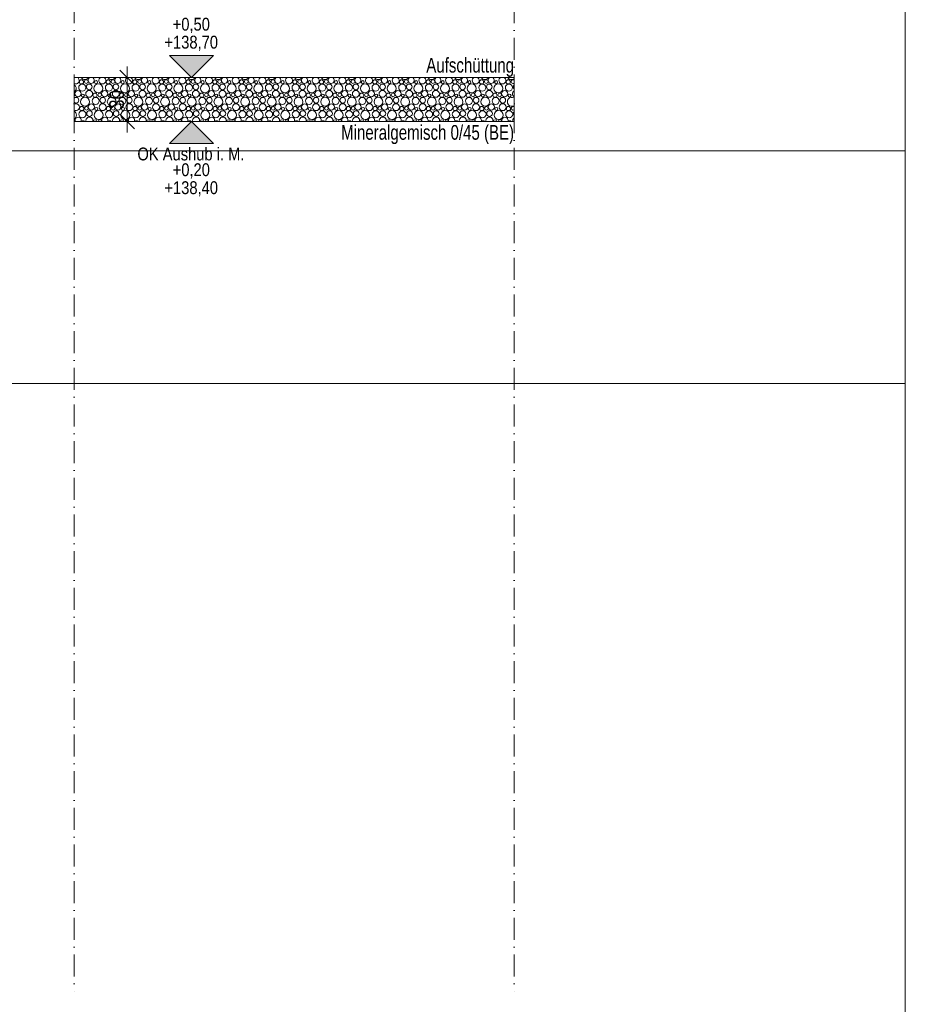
# Model space of a CAD drawing. Header units: metres. Extents: x -177922 to 5550634, y -507967 to 368279.
# Tile 124 of 125: x 5544595 to 5550634, y 354670 to 361386. Entities that reach past the tile are written whole.
import ezdxf

# ---------------------------------------------------------------- set-up
doc = ezdxf.new("R2010")
doc.units = ezdxf.units.M
doc.header["$LTSCALE"] = 0.05
doc.linetypes.add('Kanal', pattern=[5000, 3000, -1000, 0, -1000])
doc.linetypes.add('Wipeout_Contour', pattern=[20000, 0, -20000])
for name, color, linetype in [('A_1_Schraffuren', 7, 'Continuous'), ('A_4_Bemaßung_50', 7, 'Continuous'), ('A_4_Bemaßung_Höhen_100', 7, 'Continuous'), ('A_6_BE_Linien', 7, 'Continuous'), ('A_6_BE_Text', 7, 'Continuous')]:
    doc.layers.add(name, color=color, linetype=linetype)
doc.styles.add('ERSTELLTER_STIL_2', font='ARIALN.TTF')
doc.styles.add('ERSTELLTER_STIL_8', font='txt')
doc.dimstyles.new('ERSTELLTER_STIL__22', dxfattribs={"dimtxt": 100, "dimasz": 95.1425, "dimexe": 0.18, "dimexo": 300, "dimgap": 0, "dimtad": 1, "dimlfac": 0.001, "dimzin": 0, "dimdsep": 46, "dimtxsty": 'ERSTELLTER_STIL_2', "dimblk": 'ARROWHEAD_6', "dimblk1": 'ARROWHEAD_6', "dimblk2": 'ARROWHEAD_6', "dimcen": 0.09, "dimclrd": 7, "dimclre": 7, "dimclrt": 7, "dimazin": 0, "dimtfac": 1, "dimtdec": 4, "dimtmove": 0, "dimatfit": 3, "dimfxl": 1, "dimtolj": 1, "dimtzin": 0, "dimarcsym": 0})

# ---------------------------------------------------------------- blocks, each defined once
blk = doc.blocks.new('*X162', base_point=(5769456.3, 360492.6))
at = {"layer": 'A_1_Schraffuren', "color": 253, "linetype": 'Continuous', "lineweight": 18}
for centre, radius in [((5545016.3, 360961.9), 14.3), ((5545048.3, 360963.6), 12.5), ((5545115.6, 360959.8), 10.3), ((5545198.2, 360961.9), 14.3), ((5545230.1, 360963.6), 12.5), ((5545297.5, 360959.8), 10.3), ((5545380.1, 360961.9), 14.3), ((5545412, 360963.6), 12.5), ((5545479.3, 360959.8), 10.3), ((5545561.9, 360961.9), 14.3), ((5545593.8, 360963.6), 12.5), ((5545661.2, 360959.8), 10.3), ((5545743.8, 360961.9), 14.3), ((5545775.7, 360963.6), 12.5), ((5545843, 360959.8), 10.3), ((5545925.6, 360961.9), 14.3), ((5545957.5, 360963.6), 12.5), ((5546024.9, 360959.8), 10.3), ((5546107.5, 360961.9), 14.3), ((5546139.4, 360963.6), 12.5), ((5546206.8, 360959.8), 10.3), ((5546289.3, 360961.9), 14.3), ((5546321.2, 360963.6), 12.5), ((5546388.6, 360959.8), 10.3), ((5546471.2, 360961.9), 14.3), ((5546503.1, 360963.6), 12.5), ((5546570.5, 360959.8), 10.3), ((5546653, 360961.9), 14.3), ((5546684.9, 360963.6), 12.5), ((5546752.3, 360959.8), 10.3), ((5546834.9, 360961.9), 14.3), ((5546866.8, 360963.6), 12.5), ((5546934.2, 360959.8), 10.3), ((5547016.7, 360961.9), 14.3), ((5547048.6, 360963.6), 12.5), ((5547116, 360959.8), 10.3), ((5547198.6, 360961.9), 14.3), ((5547230.5, 360963.6), 12.5), ((5547297.9, 360959.8), 10.3), ((5547380.4, 360961.9), 14.3), ((5547412.4, 360963.6), 12.5), ((5547479.7, 360959.8), 10.3), ((5547562.3, 360961.9), 14.3), ((5547594.2, 360963.6), 12.5), ((5547661.6, 360959.8), 10.3), ((5547744.2, 360961.9), 14.3), ((5547776.1, 360963.6), 12.5), ((5547843.4, 360959.8), 10.3), ((5547926, 360961.9), 14.3), ((5544991.9, 360881.5), 21.3), ((5545021.2, 360923.2), 23.9), ((5545068.7, 360880.4), 23.7), ((5545069.2, 360927.6), 19.2), ((5545131.2, 360917), 30.6), ((5545173.8, 360881.5), 21.3), ((5545203, 360923.2), 23.9), ((5545250.5, 360880.4), 23.7), ((5545251, 360927.6), 19.2), ((5545313.1, 360917), 30.6), ((5545355.7, 360881.5), 21.3), ((5545384.9, 360923.2), 23.9), ((5545432.4, 360880.4), 23.7), ((5545432.9, 360927.6), 19.2), ((5545495, 360917), 30.6), ((5545537.5, 360881.5), 21.3), ((5545566.7, 360923.2), 23.9), ((5545614.2, 360880.4), 23.7), ((5545614.8, 360927.6), 19.2), ((5545676.8, 360917), 30.6), ((5545719.4, 360881.5), 21.3), ((5545748.6, 360923.2), 23.9), ((5545796.1, 360880.4), 23.7), ((5545796.6, 360927.6), 19.2), ((5545858.7, 360917), 30.6), ((5545901.2, 360881.5), 21.3), ((5545930.4, 360923.2), 23.9), ((5545978, 360880.4), 23.7), ((5545978.5, 360927.6), 19.2), ((5546040.5, 360917), 30.6), ((5546083.1, 360881.5), 21.3), ((5546112.3, 360923.2), 23.9), ((5546159.8, 360880.4), 23.7), ((5546160.3, 360927.6), 19.2), ((5546222.4, 360917), 30.6), ((5546264.9, 360881.5), 21.3), ((5546294.2, 360923.2), 23.9), ((5546341.7, 360880.4), 23.7), ((5546342.2, 360927.6), 19.2), ((5546404.2, 360917), 30.6), ((5546446.8, 360881.5), 21.3), ((5546476, 360923.2), 23.9), ((5546523.5, 360880.4), 23.7), ((5546524, 360927.6), 19.2), ((5546586.1, 360917), 30.6), ((5546628.6, 360881.5), 21.3), ((5546657.9, 360923.2), 23.9), ((5546705.4, 360880.4), 23.7), ((5546705.9, 360927.6), 19.2), ((5546767.9, 360917), 30.6), ((5546810.5, 360881.5), 21.3), ((5546839.7, 360923.2), 23.9), ((5546887.2, 360880.4), 23.7), ((5546887.7, 360927.6), 19.2), ((5546949.8, 360917), 30.6), ((5546992.3, 360881.5), 21.3), ((5547021.6, 360923.2), 23.9), ((5547069.1, 360880.4), 23.7), ((5547069.6, 360927.6), 19.2), ((5547131.6, 360917), 30.6), ((5547174.2, 360881.5), 21.3), ((5547203.4, 360923.2), 23.9), ((5547250.9, 360880.4), 23.7), ((5547251.4, 360927.6), 19.2), ((5547313.5, 360917), 30.6), ((5547356, 360881.5), 21.3), ((5547385.3, 360923.2), 23.9), ((5547432.8, 360880.4), 23.7), ((5547433.3, 360927.6), 19.2), ((5547495.3, 360917), 30.6), ((5547537.9, 360881.5), 21.3), ((5547567.1, 360923.2), 23.9), ((5547614.6, 360880.4), 23.7), ((5547615.1, 360927.6), 19.2), ((5547677.2, 360917), 30.6), ((5547719.8, 360881.5), 21.3), ((5547749, 360923.2), 23.9), ((5547796.5, 360880.4), 23.7), ((5547797, 360927.6), 19.2), ((5547859.1, 360917), 30.6), ((5547901.6, 360881.5), 21.3), ((5547930.8, 360923.2), 23.9), ((5545041.2, 360826), 30.6), ((5545025.6, 360868.8), 10.3), ((5545113, 360832.2), 23.9), ((5545108.2, 360870.9), 14.3), ((5545140.1, 360872.6), 12.5), ((5545161, 360836.6), 19.2), ((5545223.1, 360826), 30.6), ((5545207.5, 360868.8), 10.3), ((5545294.9, 360832.2), 23.9), ((5545290.1, 360870.9), 14.3), ((5545322, 360872.6), 12.5), ((5545342.9, 360836.6), 19.2), ((5545405, 360826), 30.6), ((5545389.3, 360868.8), 10.3), ((5545476.7, 360832.2), 23.9), ((5545471.9, 360870.9), 14.3), ((5545503.8, 360872.6), 12.5), ((5545524.8, 360836.6), 19.2), ((5545586.8, 360826), 30.6), ((5545571.2, 360868.8), 10.3), ((5545658.6, 360832.2), 23.9), ((5545653.8, 360870.9), 14.3), ((5545685.7, 360872.6), 12.5), ((5545706.6, 360836.6), 19.2), ((5545768.7, 360826), 30.6), ((5545753, 360868.8), 10.3), ((5545840.4, 360832.2), 23.9), ((5545835.6, 360870.9), 14.3), ((5545867.5, 360872.6), 12.5), ((5545888.5, 360836.6), 19.2), ((5545950.5, 360826), 30.6), ((5545934.9, 360868.8), 10.3), ((5546022.3, 360832.2), 23.9), ((5546017.5, 360870.9), 14.3), ((5546049.4, 360872.6), 12.5), ((5546070.3, 360836.6), 19.2), ((5546132.4, 360826), 30.6), ((5546116.8, 360868.8), 10.3), ((5546204.2, 360832.2), 23.9), ((5546199.3, 360870.9), 14.3), ((5546231.2, 360872.6), 12.5), ((5546252.2, 360836.6), 19.2), ((5546314.2, 360826), 30.6), ((5546298.6, 360868.8), 10.3), ((5546386, 360832.2), 23.9), ((5546381.2, 360870.9), 14.3), ((5546413.1, 360872.6), 12.5), ((5546434, 360836.6), 19.2), ((5546496.1, 360826), 30.6), ((5546480.5, 360868.8), 10.3), ((5546567.9, 360832.2), 23.9), ((5546563, 360870.9), 14.3), ((5546594.9, 360872.6), 12.5), ((5546615.9, 360836.6), 19.2), ((5546677.9, 360826), 30.6), ((5546662.3, 360868.8), 10.3), ((5546749.7, 360832.2), 23.9), ((5546744.9, 360870.9), 14.3), ((5546776.8, 360872.6), 12.5), ((5546797.7, 360836.6), 19.2), ((5546859.8, 360826), 30.6), ((5546844.2, 360868.8), 10.3), ((5546931.6, 360832.2), 23.9), ((5546926.7, 360870.9), 14.3), ((5546958.6, 360872.6), 12.5), ((5546979.6, 360836.6), 19.2), ((5547041.6, 360826), 30.6), ((5547026, 360868.8), 10.3), ((5547113.4, 360832.2), 23.9), ((5547108.6, 360870.9), 14.3), ((5547140.5, 360872.6), 12.5), ((5547161.4, 360836.6), 19.2), ((5547223.5, 360826), 30.6), ((5547207.9, 360868.8), 10.3), ((5547295.3, 360832.2), 23.9), ((5547290.4, 360870.9), 14.3), ((5547322.4, 360872.6), 12.5), ((5547343.3, 360836.6), 19.2), ((5547405.3, 360826), 30.6), ((5547389.7, 360868.8), 10.3), ((5547477.1, 360832.2), 23.9), ((5547472.3, 360870.9), 14.3), ((5547504.2, 360872.6), 12.5), ((5547525.1, 360836.6), 19.2), ((5547587.2, 360826), 30.6), ((5547571.6, 360868.8), 10.3), ((5547659, 360832.2), 23.9), ((5547654.2, 360870.9), 14.3), ((5547686.1, 360872.6), 12.5), ((5547707, 360836.6), 19.2), ((5547769.1, 360826), 30.6), ((5547753.4, 360868.8), 10.3), ((5547840.8, 360832.2), 23.9), ((5547836, 360870.9), 14.3), ((5547867.9, 360872.6), 12.5), ((5547888.9, 360836.6), 19.2), ((5547935.3, 360868.8), 10.3), ((5545023, 360741.2), 23.9), ((5545018.2, 360779.9), 14.3), ((5545050.1, 360781.6), 12.5), ((5545071, 360745.6), 19.2), ((5545083.8, 360790.5), 21.3), ((5545133.1, 360735), 30.6), ((5545117.5, 360777.8), 10.3), ((5545160.5, 360789.4), 23.7), ((5545204.9, 360741.2), 23.9), ((5545200.1, 360779.9), 14.3), ((5545232, 360781.6), 12.5), ((5545252.9, 360745.6), 19.2), ((5545265.7, 360790.5), 21.3), ((5545315, 360735), 30.6), ((5545299.3, 360777.8), 10.3), ((5545342.4, 360789.4), 23.7), ((5545386.7, 360741.2), 23.9), ((5545381.9, 360779.9), 14.3), ((5545413.8, 360781.6), 12.5), ((5545434.8, 360745.6), 19.2), ((5545447.5, 360790.5), 21.3), ((5545496.8, 360735), 30.6), ((5545481.2, 360777.8), 10.3), ((5545524.2, 360789.4), 23.7), ((5545568.6, 360741.2), 23.9), ((5545563.8, 360779.9), 14.3), ((5545595.7, 360781.6), 12.5), ((5545616.6, 360745.6), 19.2), ((5545629.4, 360790.5), 21.3), ((5545678.7, 360735), 30.6), ((5545663, 360777.8), 10.3), ((5545706.1, 360789.4), 23.7), ((5545750.4, 360741.2), 23.9), ((5545745.6, 360779.9), 14.3), ((5545777.5, 360781.6), 12.5), ((5545798.5, 360745.6), 19.2), ((5545811.2, 360790.5), 21.3), ((5545860.5, 360735), 30.6), ((5545844.9, 360777.8), 10.3), ((5545888, 360789.4), 23.7), ((5545932.3, 360741.2), 23.9), ((5545927.5, 360779.9), 14.3), ((5545959.4, 360781.6), 12.5), ((5545980.3, 360745.6), 19.2), ((5545993.1, 360790.5), 21.3), ((5546042.4, 360735), 30.6), ((5546026.8, 360777.8), 10.3), ((5546069.8, 360789.4), 23.7), ((5546114.2, 360741.2), 23.9), ((5546109.3, 360779.9), 14.3), ((5546141.2, 360781.6), 12.5), ((5546162.2, 360745.6), 19.2), ((5546174.9, 360790.5), 21.3), ((5546224.2, 360735), 30.6), ((5546208.6, 360777.8), 10.3), ((5546251.7, 360789.4), 23.7), ((5546296, 360741.2), 23.9), ((5546291.2, 360779.9), 14.3), ((5546323.1, 360781.6), 12.5), ((5546344, 360745.6), 19.2), ((5546356.8, 360790.5), 21.3), ((5546406.1, 360735), 30.6), ((5546390.5, 360777.8), 10.3), ((5546433.5, 360789.4), 23.7), ((5546477.9, 360741.2), 23.9), ((5546473, 360779.9), 14.3), ((5546504.9, 360781.6), 12.5), ((5546525.9, 360745.6), 19.2), ((5546538.6, 360790.5), 21.3), ((5546587.9, 360735), 30.6), ((5546572.3, 360777.8), 10.3), ((5546615.4, 360789.4), 23.7), ((5546659.7, 360741.2), 23.9), ((5546654.9, 360779.9), 14.3), ((5546686.8, 360781.6), 12.5), ((5546707.7, 360745.6), 19.2), ((5546720.5, 360790.5), 21.3), ((5546769.8, 360735), 30.6), ((5546754.2, 360777.8), 10.3), ((5546797.2, 360789.4), 23.7), ((5546841.6, 360741.2), 23.9), ((5546836.7, 360779.9), 14.3), ((5546868.6, 360781.6), 12.5), ((5546889.6, 360745.6), 19.2), ((5546902.3, 360790.5), 21.3), ((5546951.6, 360735), 30.6), ((5546936, 360777.8), 10.3), ((5546979.1, 360789.4), 23.7), ((5547023.4, 360741.2), 23.9), ((5547018.6, 360779.9), 14.3), ((5547050.5, 360781.6), 12.5), ((5547071.4, 360745.6), 19.2), ((5547084.2, 360790.5), 21.3), ((5547133.5, 360735), 30.6), ((5547117.9, 360777.8), 10.3), ((5547160.9, 360789.4), 23.7), ((5547205.3, 360741.2), 23.9), ((5547200.4, 360779.9), 14.3), ((5547232.4, 360781.6), 12.5), ((5547253.3, 360745.6), 19.2), ((5547266, 360790.5), 21.3), ((5547315.3, 360735), 30.6), ((5547299.7, 360777.8), 10.3), ((5547342.8, 360789.4), 23.7), ((5547387.1, 360741.2), 23.9), ((5547382.3, 360779.9), 14.3), ((5547414.2, 360781.6), 12.5), ((5547435.1, 360745.6), 19.2), ((5547447.9, 360790.5), 21.3), ((5547497.2, 360735), 30.6), ((5547481.6, 360777.8), 10.3), ((5547524.6, 360789.4), 23.7), ((5547569, 360741.2), 23.9), ((5547564.2, 360779.9), 14.3), ((5547596.1, 360781.6), 12.5), ((5547617, 360745.6), 19.2), ((5547629.8, 360790.5), 21.3), ((5547679.1, 360735), 30.6), ((5547663.4, 360777.8), 10.3), ((5547706.5, 360789.4), 23.7), ((5547750.8, 360741.2), 23.9), ((5547746, 360779.9), 14.3), ((5547777.9, 360781.6), 12.5), ((5547798.9, 360745.6), 19.2), ((5547811.6, 360790.5), 21.3), ((5547860.9, 360735), 30.6), ((5547845.3, 360777.8), 10.3), ((5547888.3, 360789.4), 23.7), ((5547932.7, 360741.2), 23.9), ((5547927.9, 360779.9), 14.3)]:
    blk.add_circle(centre, radius, dxfattribs=at)
for centre, radius, start, end in [((5544976.8, 360971.4), 23.7, 242.943, 63.45651), ((5544976.8, 360971.4), 23.7, 116.54349, 117.057), ((5545039.4, 361008), 30.6, 210.17103, 329.82897), ((5545081.9, 360972.5), 21.3, 109.32218, 70.67782), ((5545111.2, 361014.2), 23.9, 244.95921, 295.04079), ((5545158.7, 360971.4), 23.7, 116.54349, 63.45651), ((5545221.2, 361008), 30.6, 210.17103, 329.82897), ((5545263.8, 360972.5), 21.3, 109.32218, 70.67782), ((5545293, 361014.2), 23.9, 244.95921, 295.04079), ((5545340.5, 360971.4), 23.7, 116.54349, 63.45651), ((5545403.1, 361008), 30.6, 210.17103, 329.82897), ((5545445.7, 360972.5), 21.3, 109.32218, 70.67782), ((5545474.9, 361014.2), 23.9, 244.95921, 295.04079), ((5545522.4, 360971.4), 23.7, 116.54349, 63.45651), ((5545585, 361008), 30.6, 210.17103, 329.82897), ((5545627.5, 360972.5), 21.3, 109.32218, 70.67782), ((5545656.7, 361014.2), 23.9, 244.95921, 295.04079), ((5545704.2, 360971.4), 23.7, 116.54349, 63.45651), ((5545766.8, 361008), 30.6, 210.17103, 329.82897), ((5545809.4, 360972.5), 21.3, 109.32218, 70.67782), ((5545838.6, 361014.2), 23.9, 244.95921, 295.04079), ((5545886.1, 360971.4), 23.7, 116.54349, 63.45651), ((5545948.7, 361008), 30.6, 210.17103, 329.82897), ((5545991.2, 360972.5), 21.3, 109.32218, 70.67782), ((5546020.4, 361014.2), 23.9, 244.95921, 295.04079), ((5546068, 360971.4), 23.7, 116.54349, 63.45651), ((5546130.5, 361008), 30.6, 210.17103, 329.82897), ((5546173.1, 360972.5), 21.3, 109.32218, 70.67782), ((5546202.3, 361014.2), 23.9, 244.95921, 295.04079), ((5546249.8, 360971.4), 23.7, 116.54349, 63.45651), ((5546312.4, 361008), 30.6, 210.17103, 329.82897), ((5546354.9, 360972.5), 21.3, 109.32218, 70.67782), ((5546384.2, 361014.2), 23.9, 244.95921, 295.04079), ((5546431.7, 360971.4), 23.7, 116.54349, 63.45651), ((5546494.2, 361008), 30.6, 210.17103, 329.82897), ((5546536.8, 360972.5), 21.3, 109.32218, 70.67782), ((5546566, 361014.2), 23.9, 244.95921, 295.04079), ((5546613.5, 360971.4), 23.7, 116.54349, 63.45651), ((5546676.1, 361008), 30.6, 210.17103, 329.82897), ((5546718.6, 360972.5), 21.3, 109.32218, 70.67782), ((5546747.9, 361014.2), 23.9, 244.95921, 295.04079), ((5546795.4, 360971.4), 23.7, 116.54349, 63.45651), ((5546857.9, 361008), 30.6, 210.17103, 329.82897), ((5546900.5, 360972.5), 21.3, 109.32218, 70.67782), ((5546929.7, 361014.2), 23.9, 244.95921, 295.04079), ((5546977.2, 360971.4), 23.7, 116.54349, 63.45651), ((5547039.8, 361008), 30.6, 210.17103, 329.82897), ((5547082.3, 360972.5), 21.3, 109.32218, 70.67782), ((5547111.6, 361014.2), 23.9, 244.95921, 295.04079), ((5547159.1, 360971.4), 23.7, 116.54349, 63.45651), ((5547221.6, 361008), 30.6, 210.17103, 329.82897), ((5547264.2, 360972.5), 21.3, 109.32218, 70.67782), ((5547293.4, 361014.2), 23.9, 244.95921, 295.04079), ((5547340.9, 360971.4), 23.7, 116.54349, 63.45651), ((5547403.5, 361008), 30.6, 210.17103, 329.82897), ((5547446, 360972.5), 21.3, 109.32218, 70.67782), ((5547475.3, 361014.2), 23.9, 244.95921, 295.04079), ((5547522.8, 360971.4), 23.7, 116.54349, 63.45651), ((5547585.3, 361008), 30.6, 210.17103, 329.82897), ((5547627.9, 360972.5), 21.3, 109.32218, 70.67782), ((5547657.1, 361014.2), 23.9, 244.95921, 295.04079), ((5547704.6, 360971.4), 23.7, 116.54349, 63.45651), ((5547767.2, 361008), 30.6, 210.17103, 329.82897), ((5547809.8, 360972.5), 21.3, 109.32218, 70.67782), ((5547839, 361014.2), 23.9, 244.95921, 295.04079), ((5547886.5, 360971.4), 23.7, 116.54349, 63.45651), ((5547949.1, 361008), 30.6, 210.17103, 303.77535), ((5547957.9, 360963.6), 12.5, 49.45003, 310.54997), ((5544949.4, 360917), 30.6, 303.01516, 56.98484), ((5547978.3, 360880.4), 23.7, 121.25945, 238.74055), ((5547978.9, 360927.6), 19.2, 131.80669, 228.19331), ((5544958.3, 360872.6), 12.5, 308.54053, 51.45947), ((5544979.2, 360836.6), 19.2, 226.81958, 133.18042), ((5547950.9, 360826), 30.6, 60.30594, 299.69406), ((5544978.7, 360789.4), 23.7, 237.7749, 122.2251), ((5547959.8, 360781.6), 12.5, 59.85154, 300.14846), ((5544951.2, 360735), 30.6, 298.96606, 61.03394), ((5544960.1, 360690.6), 12.5, 8.88613, 61.62767), ((5544993.8, 360699.5), 21.3, 340.99542, 199.00458), ((5545027.5, 360686.8), 10.3, 34.00826, 145.99174), ((5545070.5, 360698.4), 23.7, 345.69543, 194.30457), ((5545110.1, 360688.9), 14.3, 15.04128, 164.95872), ((5545142, 360690.6), 12.5, 8.88613, 171.11387), ((5545175.7, 360699.5), 21.3, 340.99542, 199.00458), ((5545209.3, 360686.8), 10.3, 34.00826, 145.99174), ((5545252.4, 360698.4), 23.7, 345.69543, 194.30457), ((5545291.9, 360688.9), 14.3, 15.04128, 164.95872), ((5545323.8, 360690.6), 12.5, 8.88613, 171.11387), ((5545357.5, 360699.5), 21.3, 340.99542, 199.00458), ((5545391.2, 360686.8), 10.3, 34.00826, 145.99174), ((5545434.2, 360698.4), 23.7, 345.69543, 194.30457), ((5545473.8, 360688.9), 14.3, 15.04128, 164.95872), ((5545505.7, 360690.6), 12.5, 8.88613, 171.11387), ((5545539.4, 360699.5), 21.3, 340.99542, 199.00458), ((5545573, 360686.8), 10.3, 34.00826, 145.99174), ((5545616.1, 360698.4), 23.7, 345.69543, 194.30457), ((5545655.6, 360688.9), 14.3, 15.04128, 164.95872), ((5545687.5, 360690.6), 12.5, 8.88613, 171.11387), ((5545721.2, 360699.5), 21.3, 340.99542, 199.00458), ((5545754.9, 360686.8), 10.3, 34.00826, 145.99174), ((5545798, 360698.4), 23.7, 345.69543, 194.30457), ((5545837.5, 360688.9), 14.3, 15.04128, 164.95872), ((5545869.4, 360690.6), 12.5, 8.88613, 171.11387), ((5545903.1, 360699.5), 21.3, 340.99542, 199.00458), ((5545936.8, 360686.8), 10.3, 34.00826, 145.99174), ((5545979.8, 360698.4), 23.7, 345.69543, 194.30457), ((5546019.3, 360688.9), 14.3, 15.04128, 164.95872), ((5546051.2, 360690.6), 12.5, 8.88613, 171.11387), ((5546084.9, 360699.5), 21.3, 340.99542, 199.00458), ((5546118.6, 360686.8), 10.3, 34.00826, 145.99174), ((5546161.7, 360698.4), 23.7, 345.69543, 194.30457), ((5546201.2, 360688.9), 14.3, 15.04128, 164.95872), ((5546233.1, 360690.6), 12.5, 8.88613, 171.11387), ((5546266.8, 360699.5), 21.3, 340.99542, 199.00458), ((5546300.5, 360686.8), 10.3, 34.00826, 145.99174), ((5546343.5, 360698.4), 23.7, 345.69543, 194.30457), ((5546383, 360688.9), 14.3, 15.04128, 164.95872), ((5546414.9, 360690.6), 12.5, 8.88613, 171.11387), ((5546448.6, 360699.5), 21.3, 340.99542, 199.00458), ((5546482.3, 360686.8), 10.3, 34.00826, 145.99174), ((5546525.4, 360698.4), 23.7, 345.69543, 194.30457), ((5546564.9, 360688.9), 14.3, 15.04128, 164.95872), ((5546596.8, 360690.6), 12.5, 8.88613, 171.11387), ((5546630.5, 360699.5), 21.3, 340.99542, 199.00458), ((5546664.2, 360686.8), 10.3, 34.00826, 145.99174), ((5546707.2, 360698.4), 23.7, 345.69543, 194.30457), ((5546746.7, 360688.9), 14.3, 15.04128, 164.95872), ((5546778.6, 360690.6), 12.5, 8.88613, 171.11387), ((5546812.3, 360699.5), 21.3, 340.99542, 199.00458), ((5546846, 360686.8), 10.3, 34.00826, 145.99174), ((5546889.1, 360698.4), 23.7, 345.69543, 194.30457), ((5546928.6, 360688.9), 14.3, 15.04128, 164.95872), ((5546960.5, 360690.6), 12.5, 8.88613, 171.11387), ((5546994.2, 360699.5), 21.3, 340.99542, 199.00458), ((5547027.9, 360686.8), 10.3, 34.00826, 145.99174), ((5547070.9, 360698.4), 23.7, 345.69543, 194.30457), ((5547110.4, 360688.9), 14.3, 15.04128, 164.95872), ((5547142.4, 360690.6), 12.5, 8.88613, 171.11387), ((5547176, 360699.5), 21.3, 340.99542, 199.00458), ((5547209.7, 360686.8), 10.3, 34.00826, 145.99174), ((5547252.8, 360698.4), 23.7, 345.69543, 194.30457), ((5547292.3, 360688.9), 14.3, 15.04128, 164.95872), ((5547324.2, 360690.6), 12.5, 8.88613, 171.11387), ((5547357.9, 360699.5), 21.3, 340.99542, 199.00458), ((5547391.6, 360686.8), 10.3, 34.00826, 145.99174), ((5547434.6, 360698.4), 23.7, 345.69543, 194.30457), ((5547474.2, 360688.9), 14.3, 15.04128, 164.95872), ((5547506.1, 360690.6), 12.5, 8.88613, 171.11387), ((5547539.8, 360699.5), 21.3, 340.99542, 199.00458), ((5547573.4, 360686.8), 10.3, 34.00826, 145.99174), ((5547616.5, 360698.4), 23.7, 345.69543, 194.30457), ((5547656, 360688.9), 14.3, 15.04128, 164.95872), ((5547687.9, 360690.6), 12.5, 8.88613, 171.11387), ((5547721.6, 360699.5), 21.3, 340.99542, 199.00458), ((5547755.3, 360686.8), 10.3, 34.00826, 145.99174), ((5547798.3, 360698.4), 23.7, 345.69543, 194.30457), ((5547837.9, 360688.9), 14.3, 15.04128, 164.95872), ((5547869.8, 360690.6), 12.5, 8.88613, 171.11387), ((5547903.5, 360699.5), 21.3, 340.99542, 199.00458), ((5547937.1, 360686.8), 10.3, 34.00826, 145.99174), ((5547980.2, 360698.4), 23.7, 126.67566, 194.30457), ((5547980.7, 360745.6), 19.2, 139.75459, 220.24541)]:
    blk.add_arc(centre, radius, start, end, dxfattribs=at)
blk = doc.blocks.new('*D165', base_point=(5769456.3, 360492.6))
at = {"layer": 'A_4_Bemaßung_50', "color": 7, "linetype": 'Continuous', "lineweight": 18}
for p, q in [((5545377.6, 360942.5), (5545277.5, 361042.6)), ((5545327.6, 360992.6), (5545327.6, 361067.7)), ((5545421.4, 360992.6), (5545027.6, 360992.6)), ((5545327.6, 360692.6), (5545327.6, 360992.6)), ((5545277.5, 360742.6), (5545377.6, 360642.5)), ((5545421.4, 360692.6), (5545027.6, 360692.6)), ((5545327.6, 360617.5), (5545327.6, 360692.6))]:
    blk.add_line(p, q, dxfattribs=at)
at = {"layer": 'A_4_Bemaßung_50', "color": 7, "lineweight": 18, "insert": (5545307.6, 360778.2), "char_height": 100, "attachment_point": 7, "rotation": 90, "style": 'ERSTELLTER_STIL_2'}
blk.add_mtext('\\A1;{\\pql;\\fArial Narrow|b0|i0|c0|p0;\\W1.000000;30}', dxfattribs=at)
blk = doc.blocks.new('ARROWHEAD_6')
at = {"color": 0, "linetype": 'Continuous', "lineweight": 0}
for p, q in [((0, 0), (-1, 0)), ((-0.5, -0.5), (0.5, 0.5))]:
    blk.add_line(p, q, dxfattribs=at)

msp = doc.modelspace()

# ---------------------------------------------------------------- hatches: boundary and pattern name
at = {"layer": 'A_1_Schraffuren', "linetype": 'Continuous', "lineweight": 18}
for points in [[(5545766.581, 360992.57), (5545916.581, 361142.57), (5545616.581, 361142.57)], [(5545766.581, 360692.57), (5545616.581, 360542.57), (5545916.581, 360542.57)]]:
    msp.add_hatch(color=7, dxfattribs=at).paths.add_polyline_path(points)

# ---------------------------------------------------------------- linework, layer by layer
at = {"color": 7, "linetype": 'Kanal', "lineweight": 18}
for p, q in [((5544966.069, 364263.677), (5544966.069, 354759.095)), ((5547966.069, 364263.677), (5547966.069, 354759.095))]:
    msp.add_line(p, q, dxfattribs=at)
at = {"color": 7, "linetype": 'Continuous', "lineweight": 18}
msp.add_line((5544966.069, 360992.57), (5547966.069, 360992.57), dxfattribs=at)
at = {"color": 1, "linetype": 'Continuous', "lineweight": 18}
msp.add_line((5509839.143, 360492.57), (5550633.924, 360492.57), dxfattribs=at)
at = {"layer": 'A_4_Bemaßung_Höhen_100', "color": 7, "linetype": 'Continuous', "lineweight": 18}
for p, q in [((5545766.581, 360992.57), (5545616.581, 361142.57)), ((5545616.581, 361142.57), (5545916.581, 361142.57)), ((5545916.581, 361142.57), (5545766.581, 360992.57)), ((5545766.581, 360992.57), (5545466.581, 360992.57)), ((5545766.581, 360992.57), (5545879.081, 360992.57)), ((5545766.581, 360692.57), (5545466.581, 360692.57)), ((5545766.581, 360692.57), (5545616.581, 360542.57)), ((5545766.581, 360692.57), (5545879.081, 360692.57)), ((5545916.581, 360542.57), (5545766.581, 360692.57)), ((5545616.581, 360542.57), (5545916.581, 360542.57))]:
    msp.add_line(p, q, dxfattribs=at)
at = {"layer": 'A_6_BE_Linien', "color": 1, "linetype": 'Continuous', "lineweight": 18}
msp.add_lwpolyline([(5505685.302, 368278.972), (5550633.924, 368278.972), (5550633.924, 347732.752), (5505685.302, 347732.752)], close=True, dxfattribs=at)
msp.add_lwpolyline([(5466078.286, 358903.57), (5550633.924, 358903.57)], dxfattribs=at)

# ---------------------------------------------------------------- texts
at = {"layer": 'A_4_Bemaßung_Höhen_100', "color": 7, "lineweight": 18, "char_height": 87.5, "attachment_point": 7, "style": 'ERSTELLTER_STIL_2'}
for s, insert in [('\\A1;{\\pql;\\fArial Narrow|b0|i0|c0|p0;\\W1.000000;+0,50}', (5545638.407, 361295.07)), ('\\A1;{\\pql;\\fArial Narrow|b0|i0|c0|p0;\\W1.000000;+138,70}', (5545582.07, 361172.57)), ('\\A1;{\\pql;\\fArial Narrow|b0|i0|c0|p0;\\W1.000000;OK Aushub i. M.}', (5545397.741, 360425.07)), ('\\A1;{\\pql;\\fArial Narrow|b0|i0|c0|p0;\\W1.000000;+0,20}', (5545638.407, 360302.57)), ('\\A1;{\\pql;\\fArial Narrow|b0|i0|c0|p0;\\W1.000000;+138,40}', (5545582.07, 360180.07))]:
    msp.add_mtext(s, dxfattribs=dict(at, insert=insert))

# ---------------------------------------------------------------- next in the draw order: wipeouts: each hides what was drawn before it
at = {"color": 254, "linetype": 'Wipeout_Contour', "lineweight": 0, "ltscale": 22232766.17977949}
msp.add_wipeout([(5544966.069, 360992.57), (5544966.069, 360692.57), (5547966.069, 360692.57), (5547966.069, 360992.57)], dxfattribs=at).dxf.layer = 'A_1_Schraffuren'

# ---------------------------------------------------------------- next in the draw order: linework, layer by layer
at = {"layer": 'A_1_Schraffuren', "color": 7, "linetype": 'Continuous', "lineweight": 18, "flags": 128}
msp.add_lwpolyline([(5544966.069, 360992.57), (5547966.069, 360992.57), (5547966.069, 360692.57), (5544966.069, 360692.57)], close=True, dxfattribs=at)

# ---------------------------------------------------------------- next in the draw order: block references
at = {"layer": 'A_1_Schraffuren', "color": 253, "linetype": 'Continuous', "lineweight": 18}
msp.add_blockref('*X162', (5769456.338, 360492.57), dxfattribs=at)

# ---------------------------------------------------------------- next in the draw order: texts
at = {"layer": 'A_6_BE_Text', "color": 7, "linetype": 'Continuous', "lineweight": 18, "char_height": 100, "attachment_point": 6, "style": 'ERSTELLTER_STIL_8'}
for s, insert in [('\\A1;{\\pqr;\\pt250,406.25;\\fSwis721 LtCn BT|b0|i0|c0|p0;\\W1.000000;Aufschüttung}', (5547966.069, 361060.463)), ('\\A1;{\\pqr;\\pt250,406.25;\\fSwis721 LtCn BT|b0|i0|c0|p0;\\W1.000000;Mineralgemisch 0/45 (BE)}', (5547966.069, 360602.13))]:
    msp.add_mtext(s, dxfattribs=dict(at, insert=insert))

# ---------------------------------------------------------------- next in the draw order: dimensions: what is measured, and where the dimension line sits
at = {"layer": 'A_4_Bemaßung_50', "color": 7, "linetype": 'Continuous', "lineweight": 18}
dim = msp.add_linear_dim(base=(5545327.552, 360992.57), p1=(5544966.069, 360692.57), p2=(5544966.069, 360992.57), angle=90, dimstyle='ERSTELLTER_STIL__22', dxfattribs=at)
dim.commit()
dim.dimension.update_dxf_attribs({"geometry": '*D165', "text_midpoint": (5545257.552, 360854.289), "dimtype": 160, "text_rotation": 90})

doc.saveas('drawing.dxf')
